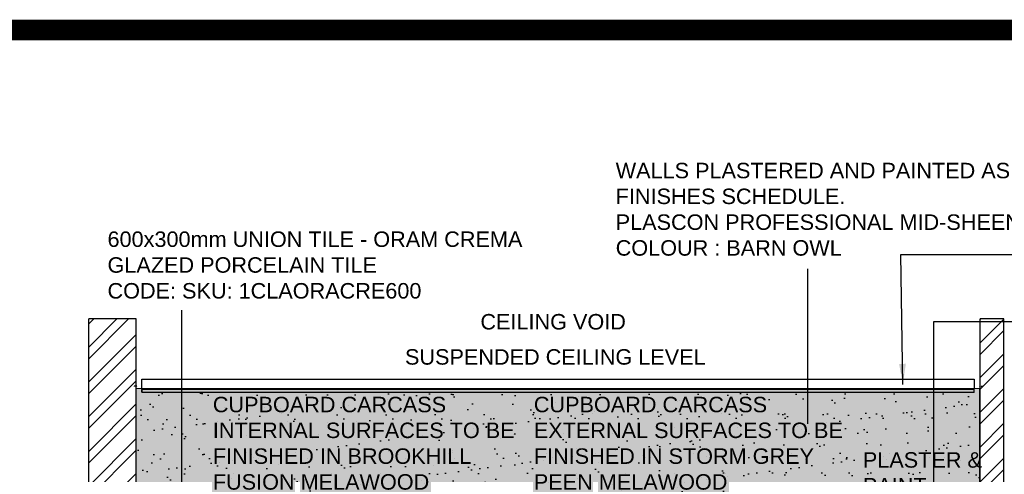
# Model space of a CAD drawing. Header units: millimetres. Extents: x -115474967 to 444143, y -74377 to 241828222.
# Tile 214 of 256: x -75088 to -70321, y 251937 to 254141. Entities that reach past the tile are written whole.
import ezdxf

# ---------------------------------------------------------------- set-up
doc = ezdxf.new("R2010")
doc.units = ezdxf.units.MM
doc.header["$MEASUREMENT"] = 0
doc.linetypes.add('HIDDEN2', pattern=[0.1875, 0.125, -0.0625])
for name, color, linetype in [('00-6 H-Brickwork', 9, 'Continuous'), ('CEIL-PLAN', 7, 'Continuous'), ('CEIL-SECT', 2, 'Continuous'), ('DIMS-20', 9, 'Continuous'), ('JOIN-SEC.18', 9, 'Continuous'), ('TEXT-20', 2, 'Continuous'), ('WALL', 1, 'Continuous')]:
    doc.layers.add(name, color=color, linetype=linetype)
doc.layers.add('0_cons_01', color=40, linetype='Continuous', lineweight=0, plot=False)
doc.layers.add('New_B  _  FLOORS  _  Slabs.exist_Pen_No__101', color=7, linetype='Continuous', lineweight=13, true_color=0x747474)
doc.styles.add('DIMS', font='simplex.shx')
doc.styles.add('TEXT-20', font='arial.ttf', dxfattribs={"height": 40})
doc.dimstyles.new('DIM-20', dxfattribs={"dimscale": 4, "dimtxt": 10, "dimasz": 8, "dimexe": 10, "dimexo": 5, "dimgap": 4, "dimtad": 1, "dimdec": 0, "dimrnd": 5, "dimdsep": 46, "dimtxsty": 'DIMS', "dimblk": 'ARCHTICK', "dimcen": 25, "dimdle": 10, "dimclrd": 9, "dimclre": 9, "dimclrt": 4, "dimadec": 0, "dimazin": 0, "dimtfac": 1, "dimtdec": 0, "dimtmove": 2, "dimatfit": 2, "dimfxl": 1, "dimtolj": 1, "dimtzin": 0, "dimarcsym": 0})

# ---------------------------------------------------------------- blocks, each defined once
blk = doc.blocks.new('B_shadowline')
blk.add_line((-29.6, 0), (-29.6, 12.5))
at = {"color": 9, "linetype": 'HIDDEN2', "ltscale": 0.001}
blk.add_line((-5.9, 28.3), (12, 28.3), dxfattribs=at)
at = {"const_width": 0.836}
blk.add_lwpolyline([(-48.8, -0.9), (-48.8, -1.4, 0.414214), (-47.2, -3), (-29.4, -3, 0.414214), (-27.9, -1.4), (-27.9, 16.3, -0.414214), (-26.3, 17.9), (-3.3, 17.9, 0.414214), (-1.8, 19.5), (-1.8, 37.2, 0.414214), (-3.3, 38.8), (-3.8, 38.8)], format="xyb", dxfattribs=at)
blk = doc.blocks.new('_ArchTick')
at = {"color": 0, "linetype": 'ByBlock', "const_width": 0.15}
blk.add_lwpolyline([(-0.5, -0.5), (0.5, 0.5)], dxfattribs=at)

msp = doc.modelspace()

# ---------------------------------------------------------------- hatches: boundary and pattern name
at = {"layer": '00-6 H-Brickwork'}
h = msp.add_hatch(dxfattribs=at)
h.set_pattern_fill('ANSI32', color=256, scale=12.5, angle=360, style=0)
h.set_pattern_definition([(45, (-265900.21, 512833.55), (-84.1899, 84.1899), []), (45, (-265844.09, 512833.55), (-84.1899, 84.1899), [])])
h.paths.add_polyline_path([(-74523.81319, 252690.79937), (-74753.81319, 252690.79937), (-74753.81319, 249735.88978), (-74523.81319, 249735.88978)])
h = msp.add_hatch(dxfattribs=at)
h.set_pattern_fill('ANSI32', color=256, scale=12.5, angle=360, style=0)
h.set_pattern_definition([(45, (-261585.21, 515043.55), (-84.1899, 84.1899), []), (45, (-261529.09, 515043.55), (-84.1899, 84.1899), [])])
h.paths.add_polyline_path([(-70323.81319, 252690.79937), (-70438.81319, 252690.79937), (-70438.81319, 249735.88978), (-70323.81319, 249735.88978)])
at = {"layer": 'JOIN-SEC.18', "ltscale": 2}
h = msp.add_hatch(dxfattribs=at)
h.set_pattern_fill('AR-SAND', color=251, scale=3, style=0)
h.set_pattern_definition([(37.5, (-278825.06, 511318.8), (-4.800094, 146.82397), [0, -115.824, 0, -129.54, 0, -123.825]), (7.5, (-278825.06, 511318.8), (134.85698, 215.04753), [0, -62.484, 0, -104.394, 0, -40.005]), (327.5, (-278918.79, 511318.8), (237.29771, 0.431155), [0, -38.1, 0, -137.16, 0, -179.07]), (317.5, (-278918.79, 511318.8), (229.06694, 66.8788), [0, -19.05, 0, -89.916, 0, -102.87])])
h.paths.add_polyline_path([(-70438.81319, 252335.88978), (-74523.81319, 252335.88978), (-74523.81319, 251835.88977), (-70438.81319, 251835.88977)])
at = {"layer": 'New_B  _  FLOORS  _  Slabs.exist_Pen_No__101', "linetype": 'Continuous', "lineweight": 0, "true_color": 0xb2c7b3, "transparency": 33554559}
h = msp.add_hatch(color=9, dxfattribs=at)
h.dxf.hatch_style = 1
h.paths.add_polyline_path([(-74523.81319, 251835.89134), (-70441.15905, 251835.89134), (-70441.15905, 252353.78564), (-74523.81319, 252353.78564)])

# ---------------------------------------------------------------- linework, layer by layer
at = {"layer": '0_cons_01', "const_width": 100}
msp.add_lwpolyline([(-84695.2039, 254090.94107), (-52573.99192, 254090.94107), (-52573.99192, 243166.19105), (-84695.2039, 243166.19105)], close=True, dxfattribs=at)
at = {"layer": '0_cons_01', "ltscale": 0.005}
msp.add_lwpolyline([(-74523.81319, 251835.89134), (-70441.15905, 251835.89134), (-70441.15905, 252353.78564), (-74523.81319, 252353.78564)], close=True, dxfattribs=at)
at = {"layer": 'CEIL-PLAN'}
for p, q in [((-74496.00602, 252351.38978), (-74496.00602, 252398.38978)), ((-74496.00602, 252398.38978), (-70467.399, 252398.38978)), ((-70467.399, 252398.38978), (-70467.399, 252351.38978)), ((-70467.399, 252351.38978), (-74496.00602, 252351.38978))]:
    msp.add_line(p, q, dxfattribs=at)
at = {"layer": 'CEIL-SECT'}
msp.add_lwpolyline([(-70467.399, 252348.38978), (-74496.00602, 252348.38978), (-74496.00602, 252335.88978), (-70467.399, 252335.88978)], dxfattribs=at)
at = {"layer": 'WALL'}
for p, q in [((-74753.81319, 249735.88978), (-74753.81319, 252690.79937)), ((-74523.81319, 252690.79937), (-74753.81319, 252690.79937)), ((-74523.81319, 249735.88978), (-74523.81319, 252690.79937)), ((-70438.81319, 249735.88978), (-70438.81319, 252690.79937)), ((-70323.81319, 252690.79937), (-70438.81319, 252690.79937)), ((-70323.81319, 249735.88978), (-70323.81319, 252690.79937))]:
    msp.add_line(p, q, dxfattribs=at)

# ---------------------------------------------------------------- block references
at = {"layer": 'CEIL-SECT', "ltscale": 0.25, "xscale": -1}
msp.add_blockref('B_shadowline', (-74525.57274, 252335.88978), dxfattribs=at)
at = {"layer": 'CEIL-SECT', "ltscale": 0.25}
msp.add_blockref('B_shadowline', (-70437.83228, 252335.88978), dxfattribs=at)

# ---------------------------------------------------------------- texts
at = {"layer": 'TEXT-20', "color": 7, "linetype": 'Continuous', "char_height": 75, "attachment_point": 1, "style": 'TEXT-20'}
for s, insert, width in [('WALLS PLASTERED AND PAINTED AS PER FINISHES SCHEDULE.\\PPLASCON PROFESSIONAL MID-SHEEN \\PCOLOUR : BARN OWL', (-72202.56974, 253447.14358), 2230), ('600x300mm UNION TILE - ORAM CREMA GLAZED PORCELAIN TILE\\PCODE: SKU: 1CLAORACRE600', (-74662.56974, 253114.37971), 2076.5572494), ('CEILING VOID', (-72857.56051, 252714.2767), 1258.0720034), ('SUSPENDED CEILING LEVEL', (-73222.56875, 252543.81514, 0), 1897.2092063), ('CUPBOARD CARCASS INTERNAL SURFACES TO BE FINISHED IN BROOKHILL FUSION MELAWOOD', (-74152.78939, 252312.98225), 1556.2397705), ('CUPBOARD CARCASS EXTERNAL SURFACES TO BE FINISHED IN STORM GREY PEEN MELAWOOD', (-72598.83583, 252312.98225), 1556.2397705), ('PLASTER &\\PPAINT', (-71006.08298, 252044.55325), 1258.0720034)]:
    msp.add_mtext(s, dxfattribs=dict(at, insert=insert, width=width))

# ---------------------------------------------------------------- leaders
at = {"layer": 'DIMS-20'}
for points in [[(-70812.77532, 252372.62932), (-70822.56974, 253002.55233), (-69822.56974, 253002.55233)], [(-71272.56974, 252182.55233), (-71272.56974, 252932.55233)], [(-74302.56974, 251042.55233), (-74302.56974, 252732.55233)], [(-70662.56974, 251559.03394), (-70662.56974, 252677.6965), (-69830.29799, 252677.6965)]]:
    msp.add_leader(points, dimstyle='DIM-20', override={"dimtxt": 16, "dimasz": 25, "dimgap": 2}, dxfattribs=at)

doc.saveas('drawing.dxf')
